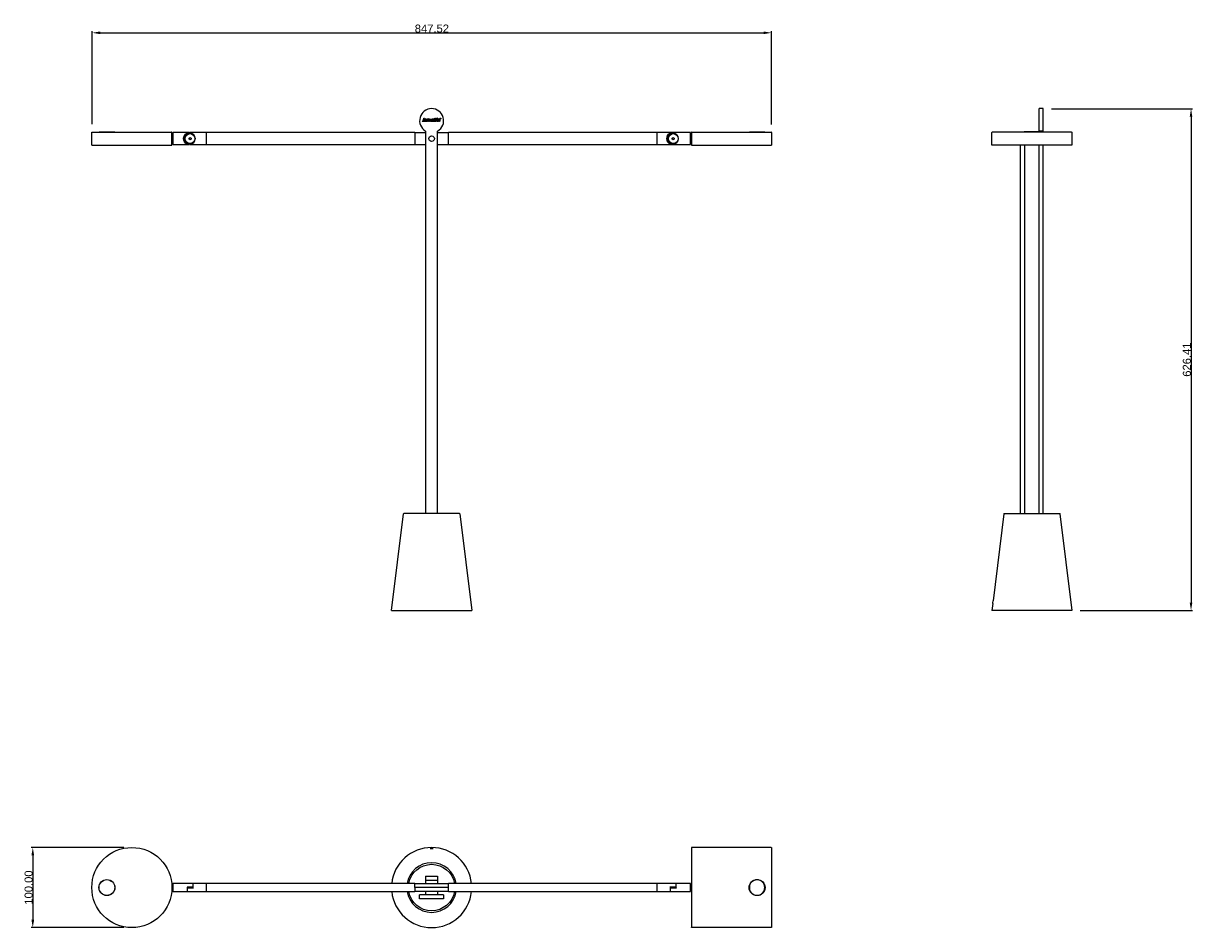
# Model space of a CAD drawing. Header units: millimetres. Extents: x 4304 to 5763, y 1285 to 2414.
import ezdxf

# ---------------------------------------------------------------- set-up
doc = ezdxf.new("R2010")
doc.units = ezdxf.units.MM
doc.header["$MEASUREMENT"] = 0
doc.layers.add('Linee visibili 2D', color=7, linetype='Continuous')
doc.layers.add('Predefinito', color=7, linetype='Continuous')
doc.styles.add('Arial', font='ARIAL.TTF')
doc.dimstyles.new('Stile di quota 01', dxfattribs={"dimtxt": 10, "dimasz": 10, "dimexe": 2, "dimexo": 10, "dimgap": 0.09, "dimtad": 1, "dimtoh": 1, "dimzin": 1, "dimdsep": 46, "dimtxsty": 'Arial', "dimcen": 2, "dimazin": 0, "dimtfac": 1, "dimtdec": 4, "dimtix": 1, "dimtmove": 0, "dimatfit": 3, "dimfxl": 0, "dimtolj": 1, "dimtzin": 1, "dimarcsym": 0})

# ---------------------------------------------------------------- blocks, each defined once
blk = doc.blocks.new('*D1')
at = {"layer": 'Defpoints', "color": 0}
for p in [(4439.6, 1385.3), (4316, 1285.3), (4439.6, 1285.3)]:
    blk.add_point(p, dxfattribs=at)
at = {"layer": 'Predefinito', "color": 0, "lineweight": -2}
for p, q in [((4429.6, 1385.3), (4314, 1385.3)), ((4316, 1375.3), (4316, 1295.3)), ((4429.6, 1285.3), (4314, 1285.3))]:
    blk.add_line(p, q, dxfattribs=at)
at = {"layer": 'Predefinito', "color": 0}
for points in [[(4317.7, 1375.3), (4314.3, 1375.3), (4316, 1385.3)], [(4314.3, 1295.3), (4317.7, 1295.3), (4316, 1285.3)]]:
    blk.add_solid(points, dxfattribs=at)
at = {"layer": 'Predefinito', "color": 0, "insert": (4310.8, 1335.3), "char_height": 10, "attachment_point": 5, "rotation": 90, "style": 'Arial'}
blk.add_mtext('\\A1;100.00', dxfattribs=at)
blk = doc.blocks.new('*D2')
at = {"layer": 'Defpoints', "color": 0}
for p in [(5237.7, 2402), (4390.1, 2277.9), (5237.7, 2277.4)]:
    blk.add_point(p, dxfattribs=at)
at = {"layer": 'Predefinito', "color": 0, "lineweight": -2}
for p, q in [((4390.1, 2287.9), (4390.1, 2404)), ((4400.1, 2402), (5227.7, 2402)), ((5237.7, 2287.4), (5237.7, 2404))]:
    blk.add_line(p, q, dxfattribs=at)
at = {"layer": 'Predefinito', "color": 0}
for points in [[(4400.1, 2403.6), (4400.1, 2400.3), (4390.1, 2402)], [(5227.7, 2400.3), (5227.7, 2403.6), (5237.7, 2402)]]:
    blk.add_solid(points, dxfattribs=at)
at = {"layer": 'Predefinito', "color": 0, "insert": (4813.9, 2407.2), "char_height": 10, "attachment_point": 5, "style": 'Arial'}
blk.add_mtext('\\A1;847.52', dxfattribs=at)
blk = doc.blocks.new('*D3')
at = {"layer": 'Defpoints', "color": 0}
for p in [(5576.8, 2307.3), (5612.6, 1680.9), (5761.1, 1680.9)]:
    blk.add_point(p, dxfattribs=at)
at = {"layer": 'Predefinito', "color": 0, "lineweight": -2}
for p, q in [((5586.8, 2307.3), (5763.1, 2307.3)), ((5761.1, 2297.3), (5761.1, 1690.9)), ((5622.6, 1680.9), (5763.1, 1680.9))]:
    blk.add_line(p, q, dxfattribs=at)
at = {"layer": 'Predefinito', "color": 0}
for points in [[(5762.7, 2297.3), (5759.4, 2297.3), (5761.1, 2307.3)], [(5759.4, 1690.9), (5762.7, 1690.9), (5761.1, 1680.9)]]:
    blk.add_solid(points, dxfattribs=at)
at = {"layer": 'Predefinito', "color": 0, "insert": (5755.9, 1994.1), "char_height": 10, "attachment_point": 5, "rotation": 90, "style": 'Arial'}
blk.add_mtext('\\A1;626.41', dxfattribs=at)

msp = doc.modelspace()

# ---------------------------------------------------------------- linework, layer by layer
at = {"layer": 'Linee visibili 2D'}
for p, q in [((5576.782, 2307.373), (5571.782, 2307.373)), ((5571.782, 2279.382), (5571.782, 2307.328)), ((5576.782, 2279.382), (5576.782, 2307.328)), ((4803.711, 2291.454), (4802.044, 2291.454)), ((4802.86, 2292.249), (4803.889, 2295.511)), ((4803.333, 2293.12), (4803.105, 2292.397)), ((4804.288, 2293.12), (4803.333, 2293.12)), ((4803.779, 2294.535), (4803.392, 2293.309)), ((4803.392, 2293.309), (4804.165, 2293.309)), ((4803.659, 2291.642), (4803.711, 2291.642)), ((4804.165, 2293.309), (4803.779, 2294.535)), ((4803.95, 2295.556), (4804.817, 2295.556)), ((4804.694, 2291.892), (4804.288, 2293.12)), ((4804.352, 2291.642), (4804.511, 2291.642)), ((4807.749, 2291.454), (4804.352, 2291.454)), ((4804.879, 2295.511), (4806.061, 2291.822)), ((4806.146, 2294.146), (4807.428, 2294.146)), ((4806.211, 2294.018), (4806.146, 2294.018)), ((4806.403, 2291.738), (4806.403, 2293.825)), ((4807.493, 2293.477), (4807.493, 2291.77)), ((4807.621, 2291.642), (4807.749, 2291.642)), ((4808.659, 2291.985), (4808.659, 2294.084)), ((4809.749, 2295.107), (4809.749, 2294.219)), ((4809.749, 2294.005), (4809.749, 2291.874)), ((4809.762, 2294.206), (4810.133, 2294.206)), ((4810.133, 2294.018), (4809.762, 2294.018)), ((4812.503, 2292.864), (4811.023, 2292.864)), ((4811.027, 2293.113), (4811.547, 2293.113)), ((4812.505, 2294.146), (4813.723, 2294.146)), ((4812.569, 2294.018), (4812.505, 2294.018)), ((4812.505, 2291.582), (4812.569, 2291.582)), ((4818.851, 2291.454), (4812.505, 2291.454)), ((4812.761, 2291.774), (4812.761, 2293.825)), ((4813.787, 2294.082), (4813.787, 2293.966)), ((4813.787, 2293.508), (4813.787, 2291.77)), ((4813.915, 2291.642), (4814.236, 2291.642)), ((4814.364, 2291.77), (4814.364, 2293.757)), ((4815.39, 2291.77), (4815.39, 2293.508)), ((4815.838, 2291.642), (4815.518, 2291.642)), ((4815.966, 2293.757), (4815.966, 2291.77)), ((4816.992, 2293.569), (4816.992, 2291.77)), ((4817.12, 2291.642), (4817.377, 2291.642)), ((4817.312, 2294.146), (4818.53, 2294.146)), ((4817.377, 2294.018), (4817.312, 2294.018)), ((4817.569, 2291.835), (4817.569, 2293.825)), ((4818.594, 2294.082), (4818.594, 2291.77)), ((4818.723, 2291.642), (4818.851, 2291.642)), ((4820.133, 2295.428), (4821.351, 2295.428)), ((4820.197, 2295.3), (4820.133, 2295.3)), ((4820.389, 2293.981), (4820.389, 2295.107)), ((4820.389, 2291.518), (4820.389, 2291.747)), ((4821.671, 2291.454), (4820.453, 2291.454)), ((4821.415, 2295.364), (4821.415, 2291.835)), ((4821.607, 2291.642), (4821.671, 2291.642)), ((4824.112, 2292.864), (4822.632, 2292.864)), ((4822.635, 2293.113), (4823.156, 2293.113)), ((4824.341, 2294.627), (4824.341, 2295.199)), ((4824.341, 2295.199), (4824.589, 2295.199)), ((4824.585, 2294.885), (4824.365, 2294.885)), ((4824.589, 2295.199), (4824.686, 2295.133)), ((4824.686, 2294.939), (4824.611, 2294.885)), ((4824.611, 2294.885), (4824.684, 2294.63)), ((4824.686, 2295.133), (4824.686, 2294.939)), ((4389.629, 2261.938), (4389.629, 2277.438)), ((4390.129, 2277.938), (4489.08, 2277.938)), ((4398.631, 2278.088), (4398.631, 2277.938)), ((4398.831, 2278.288), (4418.089, 2278.288)), ((4418.328, 2278.088), (4418.328, 2277.938)), ((4489.629, 2274.984), (4489.629, 2277.438)), ((4490.652, 2277.184), (4490.652, 2262.584)), ((4508.421, 2277.384), (4490.852, 2277.384)), ((4511.478, 2277.384), (4508.421, 2277.384)), ((4532.452, 2277.384), (4512.152, 2277.384)), ((4792.625, 2277.384), (4532.625, 2277.384)), ((4532.625, 2277.384), (4532.625, 2277.184)), ((4532.625, 2262.584), (4532.625, 2277.184)), ((4792.625, 2277.384), (4792.625, 2277.184)), ((4792.625, 2277.384), (4806.115, 2277.384)), ((4792.625, 2277.184), (4792.625, 2262.584)), ((4806.115, 2279.382), (4806.115, 1801.915)), ((4821.115, 1801.915), (4821.115, 2279.382)), ((4821.115, 2277.384), (4834.625, 2277.384)), ((4834.625, 2277.325), (4834.625, 2277.384)), ((5094.625, 2277.384), (4834.625, 2277.384)), ((4834.625, 2277.184), (4834.625, 2277.325)), ((4834.625, 2262.584), (4834.625, 2277.184)), ((5094.625, 2277.184), (5094.625, 2277.384)), ((5094.625, 2277.184), (5094.625, 2262.584)), ((5110.64, 2277.384), (5094.829, 2277.384)), ((5114.455, 2277.384), (5110.64, 2277.384)), ((5136.429, 2277.384), (5115.129, 2277.384)), ((5136.629, 2262.584), (5136.629, 2277.184)), ((5137.652, 2277.438), (5137.652, 2261.938)), ((5138.152, 2277.938), (5237.152, 2277.938)), ((5210.043, 2278.288), (5229.301, 2278.288)), ((5237.652, 2277.438), (5237.652, 2261.938)), ((5512.582, 2261.938), (5512.582, 2277.438)), ((5612.082, 2277.938), (5513.082, 2277.938)), ((5552.733, 2278.088), (5552.733, 2277.938)), ((5562.583, 2278.288), (5552.974, 2278.288)), ((5576.782, 2279.382), (5571.782, 2279.382)), ((5571.782, 2277.938), (5571.782, 2279.382)), ((5576.782, 2277.938), (5576.782, 2279.382)), ((5612.582, 2261.938), (5612.582, 2277.438)), ((4389.679, 2261.938), (4489.629, 2261.938)), ((4489.572, 2274.384), (4490.652, 2274.384)), ((4490.652, 2265.384), (4489.591, 2265.384)), ((4489.629, 2261.938), (4489.629, 2264.984)), ((4490.852, 2262.384), (4508.421, 2262.384)), ((4508.421, 2262.384), (4511.478, 2262.384)), ((4510.902, 2270.605), (4512.152, 2271.327)), ((4510.902, 2269.162), (4510.902, 2270.605)), ((4512.152, 2268.44), (4510.902, 2269.162)), ((4512.152, 2271.327), (4513.402, 2270.605)), ((4513.402, 2269.162), (4512.152, 2268.44)), ((4512.152, 2262.384), (4532.452, 2262.384)), ((4513.402, 2270.605), (4513.402, 2269.162)), ((4532.625, 2262.584), (4532.625, 2262.384)), ((4532.625, 2262.384), (4792.625, 2262.384)), ((4792.625, 2262.584), (4792.625, 2262.384)), ((4792.625, 2262.384), (4806.115, 2262.384)), ((4821.115, 2262.384), (4834.625, 2262.384)), ((4834.625, 2262.384), (4834.625, 2262.584)), ((4834.625, 2262.384), (5094.625, 2262.384)), ((5094.625, 2262.384), (5094.625, 2262.584)), ((5094.829, 2262.384), (5110.64, 2262.384)), ((5110.64, 2262.384), (5114.455, 2262.384)), ((5113.879, 2270.605), (5115.129, 2271.327)), ((5113.879, 2269.162), (5113.879, 2270.605)), ((5115.129, 2268.44), (5113.879, 2269.162)), ((5115.129, 2271.327), (5116.379, 2270.605)), ((5116.379, 2269.162), (5115.129, 2268.44)), ((5115.129, 2262.384), (5136.429, 2262.384)), ((5116.379, 2270.605), (5116.379, 2269.162)), ((5136.629, 2274.384), (5137.652, 2274.384)), ((5137.652, 2265.384), (5136.629, 2265.384)), ((5137.652, 2261.938), (5138.152, 2261.938)), ((5138.152, 2261.938), (5237.152, 2261.938)), ((5237.152, 2261.938), (5237.617, 2261.938)), ((5513.082, 2261.938), (5512.617, 2261.938)), ((5612.082, 2261.938), (5513.082, 2261.938)), ((5548.382, 1801.915), (5548.382, 2261.938)), ((5553.382, 2261.938), (5553.382, 1801.915)), ((5571.782, 1801.915), (5571.782, 2261.938)), ((5576.782, 1801.915), (5576.782, 2261.938)), ((5612.547, 2261.938), (5612.082, 2261.938)), ((4763.615, 1680.914), (4778.418, 1801.475)), ((4848.282, 1801.915), (4778.915, 1801.915)), ((4848.812, 1801.475), (4863.615, 1680.921)), ((5527.385, 1801.475), (5514.08, 1693.112)), ((5562.582, 1801.915), (5597.249, 1801.915)), ((5612.582, 1680.921), (5597.779, 1801.475)), ((4763.615, 1680.914), (4863.566, 1680.914)), ((5513.652, 1689.625), (5512.583, 1680.921)), ((5562.582, 1680.914), (5512.632, 1680.914)), ((5137.652, 1384.795), (5137.652, 1285.795)), ((5237.152, 1385.295), (5138.152, 1385.295)), ((5237.652, 1384.795), (5237.652, 1285.795)), ((4806.115, 1349.495), (4821.115, 1349.495)), ((4806.115, 1349.495), (4806.115, 1344.495)), ((4806.115, 1344.495), (4821.115, 1344.495)), ((4806.315, 1340.295), (4806.315, 1344.495)), ((4820.915, 1344.495), (4820.915, 1340.295)), ((4821.115, 1349.495), (4821.115, 1344.495)), ((4490.652, 1330.76), (4489.423, 1330.76)), ((4489.429, 1339.76), (4490.652, 1339.76)), ((4490.652, 1340.06), (4490.652, 1330.46)), ((4512.152, 1340.26), (4490.852, 1340.26)), ((4490.852, 1330.26), (4508.421, 1330.26)), ((4508.606, 1335.675), (4508.421, 1335.86)), ((4508.52, 1330.26), (4512.152, 1330.26)), ((4508.597, 1334.86), (4512.152, 1334.86)), ((4512.152, 1335.66), (4508.621, 1335.66)), ((4508.621, 1335.66), (4508.621, 1330.46)), ((4508.952, 1335.381), (4508.952, 1335.66)), ((4516.449, 1340.26), (4512.152, 1340.26)), ((4516.241, 1335.66), (4512.152, 1335.66)), ((4512.152, 1334.86), (4516.641, 1334.86)), ((4512.152, 1330.26), (4532.452, 1330.26)), ((4515.352, 1335.66), (4515.352, 1335.504)), ((4515.352, 1335.504), (4515.352, 1335.381)), ((4516.241, 1334.86), (4516.241, 1340.06)), ((4516.641, 1340.26), (4516.449, 1340.26)), ((4532.452, 1340.26), (4516.641, 1340.26)), ((4792.625, 1340.295), (4532.625, 1340.295)), ((4532.625, 1340.295), (4532.625, 1340.095)), ((4532.625, 1330.495), (4532.625, 1340.06)), ((4532.625, 1330.46), (4532.625, 1330.319)), ((4532.625, 1330.295), (4792.625, 1330.295)), ((4792.625, 1340.095), (4792.625, 1340.295)), ((4792.625, 1340.295), (4834.625, 1340.295)), ((4792.625, 1335.295), (4792.625, 1340.095)), ((4834.625, 1335.295), (4792.625, 1335.295)), ((4792.625, 1335.295), (4792.625, 1330.495)), ((4792.625, 1330.495), (4792.625, 1330.295)), ((4813.212, 1330.295), (4792.625, 1330.295)), ((4806.315, 1326.095), (4806.315, 1330.295)), ((4814.019, 1330.295), (4813.212, 1330.295)), ((4834.625, 1330.295), (4814.019, 1330.295)), ((4820.915, 1330.295), (4820.915, 1326.095)), ((4834.625, 1340.095), (4834.625, 1340.295)), ((5094.625, 1340.295), (4834.625, 1340.295)), ((4834.625, 1335.295), (4834.625, 1340.095)), ((4834.625, 1330.495), (4834.625, 1335.295)), ((4834.625, 1330.295), (4834.625, 1330.495)), ((4834.625, 1330.295), (5094.625, 1330.295)), ((5094.625, 1340.095), (5094.625, 1340.295)), ((5094.625, 1340.095), (5094.625, 1330.495)), ((5094.625, 1330.295), (5094.625, 1330.495)), ((5115.129, 1340.33), (5094.829, 1340.33)), ((5094.829, 1330.33), (5110.64, 1330.33)), ((5115.129, 1335.73), (5110.64, 1335.73)), ((5110.64, 1330.33), (5110.84, 1330.33)), ((5110.851, 1330.33), (5115.129, 1330.33)), ((5111.04, 1335.73), (5111.04, 1330.53)), ((5111.04, 1334.93), (5115.129, 1334.93)), ((5111.93, 1334.93), (5111.93, 1335.209)), ((5118.761, 1340.33), (5115.129, 1340.33)), ((5115.129, 1335.73), (5118.66, 1335.73)), ((5115.129, 1334.93), (5118.66, 1334.93)), ((5115.129, 1330.33), (5136.429, 1330.33)), ((5118.33, 1335.086), (5118.33, 1334.93)), ((5118.66, 1334.93), (5118.66, 1340.13)), ((5118.675, 1334.915), (5118.86, 1334.73)), ((5136.429, 1340.33), (5118.86, 1340.33)), ((5136.629, 1330.53), (5136.629, 1340.13)), ((5136.629, 1339.83), (5137.652, 1339.83)), ((5137.652, 1330.83), (5136.629, 1330.83)), ((4798.615, 1321.095), (4798.615, 1326.095)), ((4828.615, 1326.095), (4828.615, 1321.095)), ((5237.152, 1285.295), (5138.152, 1285.295))]:
    msp.add_line(p, q, dxfattribs=at)
for points in [[(4813.615, 2307.373), (4806.826, 2307.373), (4800.884, 2302.813), (4799.127, 2296.255)], [(4828.104, 2296.255), (4826.347, 2302.813), (4820.405, 2307.373), (4813.615, 2307.373)], [(4799.127, 2296.255), (4797.369, 2289.697), (4800.236, 2282.777), (4806.115, 2279.382)], [(4802.044, 2291.454), (4801.935, 2291.497), (4801.935, 2291.599), (4802.044, 2291.642)], [(4802.044, 2291.642), (4802.47, 2291.685), (4802.697, 2291.853), (4802.86, 2292.249)], [(4803.105, 2292.397), (4803.002, 2292.026), (4803.273, 2291.656), (4803.659, 2291.642)], [(4803.711, 2291.642), (4803.82, 2291.599), (4803.82, 2291.497), (4803.711, 2291.454)], [(4803.889, 2295.511), (4803.899, 2295.544), (4803.916, 2295.556), (4803.95, 2295.556)], [(4804.352, 2291.454), (4804.243, 2291.497), (4804.243, 2291.599), (4804.352, 2291.642)], [(4804.511, 2291.642), (4804.682, 2291.642), (4804.746, 2291.73), (4804.694, 2291.892)], [(4804.817, 2295.556), (4804.852, 2295.556), (4804.868, 2295.544), (4804.879, 2295.511)], [(4806.061, 2291.822), (4806.102, 2291.69), (4806.17, 2291.641), (4806.307, 2291.642)], [(4806.082, 2294.082), (4806.082, 2294.127), (4806.101, 2294.146), (4806.146, 2294.146)], [(4806.146, 2294.018), (4806.101, 2294.018), (4806.082, 2294.036), (4806.082, 2294.082)], [(4806.403, 2293.825), (4806.403, 2293.961), (4806.347, 2294.018), (4806.211, 2294.018)], [(4806.307, 2291.642), (4806.375, 2291.643), (4806.403, 2291.671), (4806.403, 2291.738)], [(4808.195, 2294.041), (4807.82, 2294.193), (4807.425, 2293.875), (4807.493, 2293.477)], [(4807.428, 2294.146), (4807.474, 2294.146), (4807.493, 2294.127), (4807.493, 2294.082)], [(4807.493, 2291.77), (4807.493, 2291.68), (4807.53, 2291.642), (4807.621, 2291.642)], [(4808.005, 2294.274), (4807.793, 2294.274), (4807.652, 2294.208), (4807.515, 2294.046)], [(4807.819, 2293.311), (4807.609, 2293.61), (4807.824, 2294.02), (4808.189, 2294.018)], [(4807.749, 2291.642), (4807.858, 2291.599), (4807.858, 2291.497), (4807.749, 2291.454)], [(4808.61, 2293.419), (4808.488, 2293.075), (4808.029, 2293.013), (4807.819, 2293.311)], [(4808.605, 2293.86), (4808.491, 2294.16), (4808.327, 2294.274), (4808.005, 2294.274)], [(4808.659, 2294.084), (4808.659, 2294.127), (4808.676, 2294.145), (4808.719, 2294.148)], [(4808.787, 2291.698), (4808.696, 2291.78), (4808.659, 2291.863), (4808.659, 2291.985)], [(4808.719, 2294.148), (4809.226, 2294.179), (4809.621, 2294.6), (4809.621, 2295.107)], [(4810.069, 2291.698), (4809.704, 2291.372), (4809.152, 2291.372), (4808.787, 2291.698)], [(4809.621, 2295.107), (4809.621, 2295.153), (4809.639, 2295.171), (4809.685, 2295.171)], [(4809.685, 2295.171), (4809.73, 2295.171), (4809.749, 2295.153), (4809.749, 2295.107)], [(4809.749, 2291.874), (4809.749, 2291.745), (4809.829, 2291.698), (4809.941, 2291.763)], [(4809.941, 2291.763), (4810.05, 2291.826), (4810.085, 2291.897), (4810.067, 2292.021)], [(4810.012, 2292.607), (4809.994, 2292.779), (4809.994, 2292.948), (4810.012, 2293.12)], [(4811.287, 2294.274), (4810.629, 2294.274), (4810.077, 2293.775), (4810.012, 2293.12)], [(4812.563, 2292.608), (4812.409, 2291.069), (4810.166, 2291.069), (4810.012, 2292.607)], [(4810.067, 2292.021), (4810.06, 2292.072), (4810.079, 2292.095), (4810.13, 2292.095)], [(4810.194, 2292.04), (4810.215, 2291.893), (4810.18, 2291.797), (4810.069, 2291.698)], [(4810.13, 2292.095), (4810.17, 2292.095), (4810.188, 2292.079), (4810.194, 2292.04)], [(4810.133, 2294.206), (4810.242, 2294.163), (4810.242, 2294.061), (4810.133, 2294.018)], [(4811.023, 2292.864), (4811.022, 2292.609), (4811.037, 2292.357), (4811.066, 2292.104)], [(4811.097, 2293.862), (4811.059, 2293.613), (4811.036, 2293.364), (4811.027, 2293.113)], [(4811.066, 2292.104), (4811.158, 2291.803), (4811.486, 2291.644), (4811.779, 2291.759)], [(4811.287, 2294.025), (4811.168, 2294.025), (4811.115, 2293.979), (4811.097, 2293.862)], [(4812.567, 2292.92), (4812.608, 2293.655), (4812.023, 2294.274), (4811.287, 2294.274)], [(4811.477, 2293.862), (4811.459, 2293.979), (4811.406, 2294.025), (4811.287, 2294.025)], [(4811.547, 2293.113), (4811.539, 2293.364), (4811.515, 2293.613), (4811.477, 2293.862)], [(4811.779, 2291.759), (4812.161, 2291.951), (4812.328, 2292.192), (4812.374, 2292.618)], [(4812.374, 2292.618), (4812.428, 2292.719), (4812.52, 2292.715), (4812.563, 2292.608)], [(4812.441, 2294.082), (4812.441, 2294.127), (4812.46, 2294.146), (4812.505, 2294.146)], [(4812.505, 2294.018), (4812.46, 2294.018), (4812.441, 2294.036), (4812.441, 2294.082)], [(4812.441, 2291.518), (4812.441, 2291.563), (4812.46, 2291.582), (4812.505, 2291.582)], [(4812.505, 2291.454), (4812.46, 2291.454), (4812.441, 2291.472), (4812.441, 2291.518)], [(4812.567, 2292.92), (4812.565, 2292.878), (4812.546, 2292.861), (4812.503, 2292.864)], [(4812.761, 2293.825), (4812.761, 2293.961), (4812.705, 2294.018), (4812.569, 2294.018)], [(4812.569, 2291.582), (4812.705, 2291.582), (4812.761, 2291.638), (4812.761, 2291.774)], [(4813.723, 2294.146), (4813.768, 2294.146), (4813.787, 2294.127), (4813.787, 2294.082)], [(4814.14, 2293.945), (4813.892, 2293.883), (4813.795, 2293.763), (4813.787, 2293.508)], [(4813.787, 2291.77), (4813.787, 2291.68), (4813.825, 2291.642), (4813.915, 2291.642)], [(4814.524, 2294.276), (4814.22, 2294.276), (4814.013, 2294.184), (4813.809, 2293.958)], [(4814.364, 2293.757), (4814.344, 2293.897), (4814.281, 2293.95), (4814.14, 2293.945)], [(4814.236, 2291.642), (4814.326, 2291.642), (4814.364, 2291.68), (4814.364, 2291.77)], [(4815.245, 2293.95), (4815.041, 2294.182), (4814.833, 2294.276), (4814.524, 2294.276)], [(4815.245, 2293.95), (4815.271, 2293.922), (4815.292, 2293.891), (4815.312, 2293.858)], [(4816.127, 2294.276), (4815.763, 2294.276), (4815.539, 2294.158), (4815.333, 2293.858)], [(4815.39, 2293.508), (4815.398, 2293.763), (4815.495, 2293.883), (4815.742, 2293.945)], [(4815.39, 2291.77), (4815.39, 2291.68), (4815.427, 2291.642), (4815.518, 2291.642)], [(4815.742, 2293.945), (4815.883, 2293.95), (4815.947, 2293.897), (4815.966, 2293.757)], [(4815.966, 2291.77), (4815.966, 2291.68), (4815.929, 2291.642), (4815.838, 2291.642)], [(4816.848, 2293.951), (4816.644, 2294.182), (4816.435, 2294.276), (4816.127, 2294.276)], [(4816.848, 2293.951), (4816.949, 2293.836), (4816.992, 2293.722), (4816.992, 2293.569)], [(4816.992, 2291.77), (4816.992, 2291.68), (4817.03, 2291.642), (4817.12, 2291.642)], [(4817.248, 2294.082), (4817.248, 2294.127), (4817.267, 2294.146), (4817.312, 2294.146)], [(4817.312, 2294.018), (4817.267, 2294.018), (4817.248, 2294.036), (4817.248, 2294.082)], [(4817.665, 2294.494), (4817.366, 2294.667), (4817.366, 2295.099), (4817.665, 2295.272)], [(4817.569, 2293.825), (4817.569, 2293.961), (4817.513, 2294.018), (4817.377, 2294.018)], [(4817.377, 2291.642), (4817.513, 2291.642), (4817.569, 2291.699), (4817.569, 2291.835)], [(4817.665, 2295.272), (4817.777, 2295.337), (4817.888, 2295.366), (4818.018, 2295.366)], [(4818.37, 2294.495), (4818.116, 2294.348), (4817.92, 2294.348), (4817.665, 2294.494)], [(4818.018, 2295.366), (4818.147, 2295.366), (4818.258, 2295.336), (4818.37, 2295.272)], [(4818.37, 2295.272), (4818.669, 2295.099), (4818.669, 2294.667), (4818.37, 2294.495)], [(4818.53, 2294.146), (4818.576, 2294.146), (4818.594, 2294.127), (4818.594, 2294.082)], [(4819.572, 2291.53), (4818.544, 2292.122), (4818.544, 2293.605), (4819.572, 2294.197)], [(4818.594, 2291.77), (4818.594, 2291.68), (4818.632, 2291.642), (4818.723, 2291.642)], [(4818.851, 2291.642), (4818.96, 2291.599), (4818.96, 2291.497), (4818.851, 2291.454)], [(4819.859, 2294.274), (4819.753, 2294.274), (4819.663, 2294.25), (4819.572, 2294.197)], [(4820.365, 2291.753), (4820.21, 2291.47), (4819.852, 2291.369), (4819.572, 2291.53)], [(4820.365, 2293.975), (4820.247, 2294.191), (4820.106, 2294.274), (4819.859, 2294.274)], [(4820.001, 2291.781), (4819.924, 2292.507), (4819.924, 2293.221), (4820.001, 2293.947)], [(4820.001, 2293.947), (4820.017, 2294.012), (4820.057, 2294.027), (4820.113, 2293.991)], [(4820.113, 2291.737), (4820.057, 2291.7), (4820.017, 2291.716), (4820.001, 2291.781)], [(4820.069, 2295.364), (4820.069, 2295.409), (4820.088, 2295.428), (4820.133, 2295.428)], [(4820.133, 2295.3), (4820.088, 2295.3), (4820.069, 2295.318), (4820.069, 2295.364)], [(4820.113, 2293.991), (4820.185, 2293.928), (4820.223, 2293.86), (4820.241, 2293.766)], [(4820.241, 2291.961), (4820.223, 2291.868), (4820.185, 2291.8), (4820.113, 2291.737)], [(4820.389, 2295.107), (4820.389, 2295.243), (4820.333, 2295.3), (4820.197, 2295.3)], [(4820.241, 2293.766), (4820.351, 2293.156), (4820.351, 2292.572), (4820.241, 2291.961)], [(4820.453, 2291.454), (4820.408, 2291.454), (4820.389, 2291.472), (4820.389, 2291.518)], [(4821.115, 2279.382), (4826.995, 2282.777), (4829.861, 2289.697), (4828.104, 2296.255)], [(4821.351, 2295.428), (4821.396, 2295.428), (4821.415, 2295.409), (4821.415, 2295.364)], [(4821.415, 2291.835), (4821.415, 2291.699), (4821.471, 2291.642), (4821.607, 2291.642)], [(4821.62, 2292.607), (4821.603, 2292.779), (4821.603, 2292.948), (4821.62, 2293.12)], [(4822.896, 2294.274), (4822.237, 2294.274), (4821.686, 2293.775), (4821.62, 2293.12)], [(4824.171, 2292.608), (4824.017, 2291.069), (4821.775, 2291.069), (4821.62, 2292.607)], [(4821.671, 2291.642), (4821.78, 2291.599), (4821.78, 2291.497), (4821.671, 2291.454)], [(4822.632, 2292.864), (4822.631, 2292.609), (4822.645, 2292.357), (4822.674, 2292.104)], [(4822.705, 2293.862), (4822.667, 2293.613), (4822.644, 2293.364), (4822.635, 2293.113)], [(4822.674, 2292.104), (4822.766, 2291.803), (4823.094, 2291.644), (4823.387, 2291.759)], [(4822.896, 2294.025), (4822.777, 2294.025), (4822.723, 2293.979), (4822.705, 2293.862)], [(4824.175, 2292.92), (4824.217, 2293.655), (4823.632, 2294.274), (4822.896, 2294.274)], [(4823.086, 2293.862), (4823.068, 2293.979), (4823.014, 2294.025), (4822.896, 2294.025)], [(4823.156, 2293.113), (4823.147, 2293.364), (4823.124, 2293.613), (4823.086, 2293.862)], [(4823.387, 2291.759), (4823.769, 2291.951), (4823.936, 2292.192), (4823.982, 2292.618)], [(4823.961, 2294.894), (4823.961, 2295.196), (4824.206, 2295.441), (4824.508, 2295.441)], [(4824.508, 2294.347), (4824.206, 2294.347), (4823.961, 2294.592), (4823.961, 2294.894)], [(4823.982, 2292.618), (4824.036, 2292.719), (4824.129, 2292.715), (4824.171, 2292.608)], [(4824.175, 2292.92), (4824.173, 2292.878), (4824.154, 2292.861), (4824.112, 2292.864)], [(4824.508, 2295.441), (4824.811, 2295.441), (4825.055, 2295.196), (4825.055, 2294.894)], [(4825.055, 2294.894), (4825.055, 2294.592), (4824.81, 2294.347), (4824.508, 2294.347)], [(4389.629, 2277.438), (4389.63, 2277.713), (4389.853, 2277.937), (4390.129, 2277.938)], [(4398.631, 2278.088), (4398.631, 2278.229), (4398.689, 2278.288), (4398.831, 2278.288)], [(4418.128, 2278.288), (4418.269, 2278.287), (4418.327, 2278.229), (4418.328, 2278.088)], [(4489.629, 2277.438), (4489.629, 2277.714), (4489.405, 2277.938), (4489.129, 2277.938)], [(4490.652, 2277.184), (4490.652, 2277.325), (4490.711, 2277.384), (4490.852, 2277.384)], [(4508.512, 2262.762), (4502.701, 2265.732), (4502.701, 2274.036), (4508.512, 2277.006)], [(4504.652, 2269.884), (4504.652, 2274.026), (4508.01, 2277.384), (4512.152, 2277.384)], [(4512.152, 2276.384), (4508.562, 2276.384), (4505.652, 2273.474), (4505.652, 2269.884)], [(4505.902, 2269.884), (4505.902, 2273.336), (4508.7, 2276.134), (4512.152, 2276.134)], [(4508.421, 2277.384), (4508.673, 2277.384), (4508.737, 2277.12), (4508.512, 2277.006)], [(4518.652, 2269.884), (4518.652, 2273.474), (4515.742, 2276.384), (4512.152, 2276.384)], [(4512.152, 2276.134), (4515.604, 2276.134), (4518.402, 2273.336), (4518.402, 2269.884)], [(4532.594, 2277.325), (4532.552, 2277.367), (4532.511, 2277.384), (4532.452, 2277.384)], [(5094.829, 2277.384), (5094.688, 2277.384), (5094.629, 2277.325), (5094.629, 2277.184)], [(5110.854, 2263.122), (5105.888, 2266.262), (5105.888, 2273.506), (5110.854, 2276.646)], [(5107.629, 2269.884), (5107.629, 2274.026), (5110.987, 2277.384), (5115.129, 2277.384)], [(5115.129, 2276.384), (5111.539, 2276.384), (5108.629, 2273.474), (5108.629, 2269.884)], [(5108.879, 2269.884), (5108.879, 2273.336), (5111.677, 2276.134), (5115.129, 2276.134)], [(5110.64, 2277.384), (5111.041, 2277.384), (5111.193, 2276.86), (5110.854, 2276.646)], [(5121.629, 2269.884), (5121.629, 2273.474), (5118.719, 2276.384), (5115.129, 2276.384)], [(5115.129, 2276.134), (5118.581, 2276.134), (5121.379, 2273.336), (5121.379, 2269.884)], [(5136.629, 2277.184), (5136.629, 2277.325), (5136.571, 2277.384), (5136.429, 2277.384)], [(5138.152, 2277.938), (5137.876, 2277.938), (5137.652, 2277.714), (5137.652, 2277.438)], [(5237.652, 2277.438), (5237.652, 2277.714), (5237.428, 2277.938), (5237.152, 2277.938)], [(5512.618, 2277.621), (5512.594, 2277.561), (5512.583, 2277.502), (5512.582, 2277.438)], [(5512.617, 2277.622), (5512.708, 2277.851), (5512.836, 2277.938), (5513.082, 2277.938)], [(5552.933, 2278.288), (5552.792, 2278.287), (5552.733, 2278.229), (5552.733, 2278.088)], [(5567.427, 2278.288), (5565.813, 2278.288), (5564.198, 2278.288), (5562.583, 2278.288)], [(5569.849, 2278.288), (5569.042, 2278.288), (5568.234, 2278.288), (5567.427, 2278.288)], [(5571.061, 2278.288), (5570.657, 2278.288), (5570.253, 2278.288), (5569.849, 2278.288)], [(5571.959, 2278.288), (5571.66, 2278.288), (5571.36, 2278.288), (5571.061, 2278.288)], [(5572.193, 2278.288), (5572.349, 2278.288), (5572.037, 2278.288), (5571.959, 2278.288)], [(5612.082, 2277.938), (5612.358, 2277.938), (5612.582, 2277.714), (5612.582, 2277.438)], [(4489.627, 2265.01), (4489.292, 2268.351), (4489.293, 2271.643), (4489.629, 2274.984)], [(4490.852, 2262.384), (4490.711, 2262.384), (4490.652, 2262.442), (4490.652, 2262.584)], [(4512.152, 2262.384), (4508.01, 2262.384), (4504.652, 2265.742), (4504.652, 2269.884)], [(4505.652, 2269.884), (4505.652, 2266.294), (4508.562, 2263.384), (4512.152, 2263.384)], [(4512.152, 2263.634), (4508.7, 2263.634), (4505.902, 2266.432), (4505.902, 2269.884)], [(4508.512, 2262.762), (4508.737, 2262.647), (4508.673, 2262.384), (4508.421, 2262.384)], [(4512.152, 2263.384), (4515.742, 2263.384), (4518.652, 2266.294), (4518.652, 2269.884)], [(4518.402, 2269.884), (4518.402, 2266.432), (4515.604, 2263.634), (4512.152, 2263.634)], [(4532.452, 2262.384), (4532.511, 2262.384), (4532.552, 2262.401), (4532.594, 2262.442)], [(4810.115, 2269.873), (4810.115, 2271.806), (4811.682, 2273.373), (4813.615, 2273.373)], [(4813.615, 2266.373), (4811.682, 2266.373), (4810.115, 2267.94), (4810.115, 2269.873)], [(4813.615, 2273.373), (4815.548, 2273.373), (4817.115, 2271.806), (4817.115, 2269.873)], [(4817.115, 2269.873), (4817.115, 2267.94), (4815.548, 2266.373), (4813.615, 2266.373)], [(5094.829, 2262.384), (5094.688, 2262.384), (5094.629, 2262.442), (5094.629, 2262.584)], [(5115.129, 2262.384), (5110.987, 2262.384), (5107.629, 2265.742), (5107.629, 2269.884)], [(5108.629, 2269.884), (5108.629, 2266.294), (5111.539, 2263.384), (5115.129, 2263.384)], [(5115.129, 2263.634), (5111.677, 2263.634), (5108.879, 2266.432), (5108.879, 2269.884)], [(5110.854, 2263.122), (5111.193, 2262.908), (5111.041, 2262.384), (5110.64, 2262.384)], [(5121.379, 2269.884), (5121.379, 2266.432), (5118.581, 2263.634), (5115.129, 2263.634)], [(5115.129, 2263.384), (5118.719, 2263.384), (5121.629, 2266.294), (5121.629, 2269.884)], [(5136.429, 2262.384), (5136.571, 2262.384), (5136.629, 2262.442), (5136.629, 2262.584)], [(4778.915, 1801.915), (4778.597, 1801.915), (4778.457, 1801.791), (4778.418, 1801.475)], [(4848.316, 1801.915), (4848.634, 1801.914), (4848.773, 1801.79), (4848.812, 1801.475)], [(5527.882, 1801.915), (5527.564, 1801.914), (5527.425, 1801.79), (5527.385, 1801.475)], [(5527.916, 1801.915), (5527.777, 1801.915), (5528.055, 1801.915), (5528.124, 1801.915)], [(5528.124, 1801.915), (5528.382, 1801.915), (5528.64, 1801.915), (5528.898, 1801.915)], [(5528.898, 1801.915), (5529.995, 1801.915), (5531.093, 1801.915), (5532.191, 1801.915)], [(5532.191, 1801.915), (5533.636, 1801.915), (5535.082, 1801.915), (5536.528, 1801.915)], [(5536.528, 1801.915), (5539.423, 1801.915), (5542.318, 1801.915), (5545.212, 1801.915)], [(5545.212, 1801.915), (5551.002, 1801.915), (5556.792, 1801.915), (5562.582, 1801.915)], [(5597.779, 1801.475), (5597.74, 1801.79), (5597.6, 1801.914), (5597.283, 1801.915)], [(5513.652, 1689.625), (5513.82, 1690.682), (5513.954, 1691.742), (5514.053, 1692.809)], [(5514.053, 1692.809), (5514.062, 1692.905), (5514.071, 1693.001), (5514.079, 1693.097)], [(5587.604, 1680.914), (5579.263, 1680.914), (5570.923, 1680.914), (5562.582, 1680.914)], [(5600.12, 1680.914), (5595.948, 1680.914), (5591.776, 1680.914), (5587.604, 1680.914)], [(5606.376, 1680.914), (5604.291, 1680.914), (5602.205, 1680.914), (5600.12, 1680.914)], [(5611.387, 1680.914), (5609.717, 1680.914), (5608.046, 1680.914), (5606.376, 1680.914)], [(5612.404, 1680.914), (5612.065, 1680.914), (5611.726, 1680.914), (5611.387, 1680.914)], [(5612.533, 1680.914), (5612.618, 1680.914), (5612.447, 1680.914), (5612.404, 1680.914)], [(4389.629, 1335.294), (4389.629, 1362.908), (4412.015, 1385.294), (4439.629, 1385.294)], [(4439.629, 1385.294), (4467.243, 1385.294), (4489.629, 1362.908), (4489.629, 1335.294)], [(4813.615, 1385.295), (4787.937, 1385.295), (4766.434, 1365.844), (4763.866, 1340.295)], [(4811.866, 1383.968), (4811.862, 1383.987), (4811.883, 1384.01), (4811.905, 1384.027)], [(4811.927, 1383.922), (4811.898, 1383.934), (4811.869, 1383.949), (4811.866, 1383.968)], [(4811.905, 1384.027), (4811.949, 1384.061), (4811.999, 1384.074), (4812.05, 1384.087)], [(4812.102, 1383.877), (4812.045, 1383.886), (4811.988, 1383.897), (4811.927, 1383.922)], [(4812.05, 1384.087), (4812.235, 1384.131), (4812.423, 1384.159), (4812.612, 1384.176)], [(4812.702, 1383.819), (4812.501, 1383.83), (4812.299, 1383.845), (4812.102, 1383.877)], [(4812.612, 1384.176), (4812.946, 1384.21), (4813.28, 1384.226), (4813.615, 1384.225)], [(4814.618, 1383.824), (4813.98, 1383.789), (4813.342, 1383.784), (4812.702, 1383.819)], [(4863.365, 1340.295), (4860.797, 1365.844), (4839.293, 1385.295), (4813.615, 1385.295)], [(4813.615, 1384.225), (4814.014, 1384.223), (4814.412, 1384.207), (4814.808, 1384.152)], [(4815.168, 1383.887), (4814.988, 1383.856), (4814.802, 1383.835), (4814.618, 1383.824)], [(4814.808, 1384.152), (4814.941, 1384.133), (4815.073, 1384.11), (4815.201, 1384.076)], [(4815.318, 1383.933), (4815.269, 1383.906), (4815.219, 1383.896), (4815.168, 1383.887)], [(4815.201, 1384.076), (4815.242, 1384.065), (4815.283, 1384.053), (4815.322, 1384.027)], [(4815.363, 1383.981), (4815.364, 1383.963), (4815.341, 1383.946), (4815.318, 1383.933)], [(4815.322, 1384.027), (4815.343, 1384.014), (4815.363, 1383.997), (4815.363, 1383.981)], [(5138.152, 1385.295), (5137.876, 1385.295), (5137.652, 1385.071), (5137.652, 1384.795)], [(5237.152, 1385.295), (5237.428, 1385.295), (5237.652, 1385.071), (5237.652, 1384.795)], [(4813.615, 1366.295), (4798.424, 1366.295), (4785.472, 1355.287), (4783.021, 1340.295)], [(4785.05, 1340.295), (4787.479, 1354.171), (4799.528, 1364.295), (4813.615, 1364.295)], [(4844.21, 1340.295), (4841.759, 1355.287), (4828.806, 1366.295), (4813.615, 1366.295)], [(4813.615, 1364.295), (4827.703, 1364.295), (4839.752, 1354.171), (4842.181, 1340.295)], [(4398.479, 1335.296), (4398.479, 1340.819), (4402.956, 1345.296), (4408.479, 1345.296)], [(4398.631, 1335.296), (4398.631, 1340.735), (4403.04, 1345.145), (4408.479, 1345.145)], [(4408.479, 1345.296), (4414.002, 1345.296), (4418.479, 1340.819), (4418.479, 1335.296)], [(4408.479, 1345.145), (4413.918, 1345.145), (4418.328, 1340.735), (4418.328, 1335.296)], [(5209.652, 1335.294), (5209.652, 1340.817), (5214.129, 1345.294), (5219.652, 1345.294)], [(5219.652, 1344.942), (5214.323, 1344.942), (5210.004, 1340.622), (5210.004, 1335.294)], [(5219.652, 1345.294), (5225.175, 1345.294), (5229.652, 1340.817), (5229.652, 1335.294)], [(5229.301, 1335.294), (5229.301, 1340.622), (5224.981, 1344.942), (5219.652, 1344.942)], [(4439.629, 1285.294), (4412.015, 1285.294), (4389.629, 1307.679), (4389.629, 1335.294)], [(4408.479, 1325.296), (4402.956, 1325.296), (4398.479, 1329.773), (4398.479, 1335.296)], [(4408.479, 1325.448), (4403.04, 1325.448), (4398.631, 1329.857), (4398.631, 1335.296)], [(4418.479, 1335.296), (4418.479, 1329.773), (4414.002, 1325.296), (4408.479, 1325.296)], [(4418.328, 1335.296), (4418.328, 1329.857), (4413.918, 1325.448), (4408.479, 1325.448)], [(4489.629, 1335.294), (4489.629, 1307.679), (4467.243, 1285.294), (4439.629, 1285.294)], [(4490.852, 1340.26), (4490.711, 1340.26), (4490.652, 1340.201), (4490.652, 1340.06)], [(4490.652, 1330.46), (4490.652, 1330.319), (4490.711, 1330.26), (4490.852, 1330.26)], [(4508.621, 1330.46), (4508.619, 1330.32), (4508.561, 1330.262), (4508.421, 1330.26)], [(4511.458, 1335.501), (4510.51, 1335.486), (4509.566, 1335.436), (4508.621, 1335.353)], [(4509.357, 1334.909), (4511.248, 1335.043), (4513.124, 1335.042), (4515.015, 1334.905)], [(4509.557, 1334.923), (4509.609, 1334.926), (4509.661, 1334.929), (4509.713, 1334.932)], [(4511.458, 1335.501), (4513.059, 1335.529), (4514.648, 1335.462), (4516.241, 1335.301)], [(4516.241, 1340.06), (4516.241, 1340.201), (4516.3, 1340.26), (4516.441, 1340.26)], [(4532.452, 1340.26), (4532.511, 1340.26), (4532.552, 1340.243), (4532.594, 1340.201)], [(4532.594, 1330.319), (4532.552, 1330.277), (4532.511, 1330.26), (4532.452, 1330.26)], [(4763.866, 1330.295), (4766.434, 1304.746), (4787.937, 1285.295), (4813.615, 1285.295)], [(4783.021, 1330.295), (4785.471, 1315.303), (4798.424, 1304.295), (4813.615, 1304.295)], [(4813.615, 1306.295), (4799.528, 1306.295), (4787.479, 1316.419), (4785.05, 1330.295)], [(4842.181, 1330.295), (4839.752, 1316.419), (4827.703, 1306.295), (4813.615, 1306.295)], [(4813.615, 1304.295), (4828.806, 1304.295), (4841.759, 1315.303), (4844.21, 1330.295)], [(4813.615, 1285.295), (4839.293, 1285.295), (4860.797, 1304.746), (4863.365, 1330.295)], [(5094.829, 1330.33), (5094.708, 1330.33), (5094.653, 1330.376), (5094.632, 1330.496)], [(5094.652, 1340.222), (5094.693, 1340.3), (5094.742, 1340.33), (5094.829, 1340.33)], [(5111.04, 1330.53), (5111.04, 1330.395), (5110.986, 1330.338), (5110.851, 1330.33)], [(5115.823, 1335.088), (5114.222, 1335.061), (5112.633, 1335.128), (5111.04, 1335.289)], [(5112.037, 1335.702), (5112, 1335.705), (5111.963, 1335.708), (5111.926, 1335.711)], [(5118.123, 1335.695), (5116.134, 1335.543), (5114.162, 1335.542), (5112.173, 1335.692)], [(5115.823, 1335.088), (5116.771, 1335.104), (5117.716, 1335.153), (5118.66, 1335.236)], [(5118.346, 1335.712), (5118.305, 1335.709), (5118.264, 1335.706), (5118.222, 1335.702)], [(5118.66, 1340.13), (5118.662, 1340.27), (5118.72, 1340.328), (5118.86, 1340.33)], [(5136.629, 1340.13), (5136.629, 1340.271), (5136.571, 1340.33), (5136.429, 1340.33)], [(5136.429, 1330.33), (5136.571, 1330.33), (5136.629, 1330.388), (5136.629, 1330.53)], [(5219.652, 1325.294), (5214.129, 1325.294), (5209.652, 1329.771), (5209.652, 1335.294)], [(5210.004, 1335.294), (5210.004, 1329.965), (5214.323, 1325.645), (5219.652, 1325.645)], [(5219.652, 1325.645), (5224.981, 1325.645), (5229.301, 1329.965), (5229.301, 1335.294)], [(5229.652, 1335.294), (5229.652, 1329.771), (5225.175, 1325.294), (5219.652, 1325.294)], [(4813.629, 1326.095), (4808.626, 1326.095), (4803.623, 1326.095), (4798.62, 1326.095)], [(4813.629, 1321.095), (4808.626, 1321.095), (4803.623, 1321.095), (4798.62, 1321.095)], [(4821.136, 1326.095), (4818.634, 1326.095), (4816.131, 1326.095), (4813.629, 1326.095)], [(4821.136, 1321.095), (4818.634, 1321.095), (4816.131, 1321.095), (4813.629, 1321.095)], [(4824.889, 1326.095), (4823.638, 1326.095), (4822.387, 1326.095), (4821.136, 1326.095)], [(4824.889, 1321.095), (4823.638, 1321.095), (4822.387, 1321.095), (4821.136, 1321.095)], [(4827.823, 1326.095), (4826.845, 1326.095), (4825.867, 1326.095), (4824.889, 1326.095)], [(4827.823, 1321.095), (4826.845, 1321.095), (4825.867, 1321.095), (4824.889, 1321.095)], [(4828.47, 1326.095), (4828.254, 1326.095), (4828.039, 1326.095), (4827.823, 1326.095)], [(4828.47, 1321.095), (4828.254, 1321.095), (4828.039, 1321.095), (4827.823, 1321.095)], [(4828.592, 1326.095), (4828.672, 1326.095), (4828.511, 1326.095), (4828.47, 1326.095)], [(4828.592, 1321.095), (4828.672, 1321.095), (4828.511, 1321.095), (4828.47, 1321.095)], [(5138.152, 1285.295), (5137.876, 1285.295), (5137.652, 1285.519), (5137.652, 1285.795)], [(5237.652, 1285.795), (5237.652, 1285.519), (5237.428, 1285.295), (5237.152, 1285.295)]]:
    msp.add_open_spline(points, degree=3, dxfattribs=at)

# ---------------------------------------------------------------- dimensions: what is measured, and where the dimension line sits
at = {"layer": 'Predefinito'}
dim = msp.add_linear_dim(base=(5237.652, 2401.98), p1=(4390.129, 2277.938), p2=(5237.652, 2277.438), dimstyle='Stile di quota 01', override={"dimtmove": 1}, dxfattribs=at)
dim.commit()
dim.dimension.update_dxf_attribs({"geometry": '*D2', "text_midpoint": (4813.891, 2407.175)})
for base, p1, p2, picture, middle in [((5761.05, 1680.921), (5576.782, 2307.328), (5612.582, 1680.921), '*D3', (5755.855, 1994.124)), ((4316.014, 1285.294), (4439.629, 1385.294), (4439.629, 1285.294), '*D1', (4310.819, 1335.294))]:
    dim = msp.add_linear_dim(base=base, p1=p1, p2=p2, angle=90, dimstyle='Stile di quota 01', override={"dimtmove": 1}, dxfattribs=at)
    dim.commit()
    dim.dimension.update_dxf_attribs({"geometry": picture, "text_midpoint": middle})

doc.saveas('drawing.dxf')
